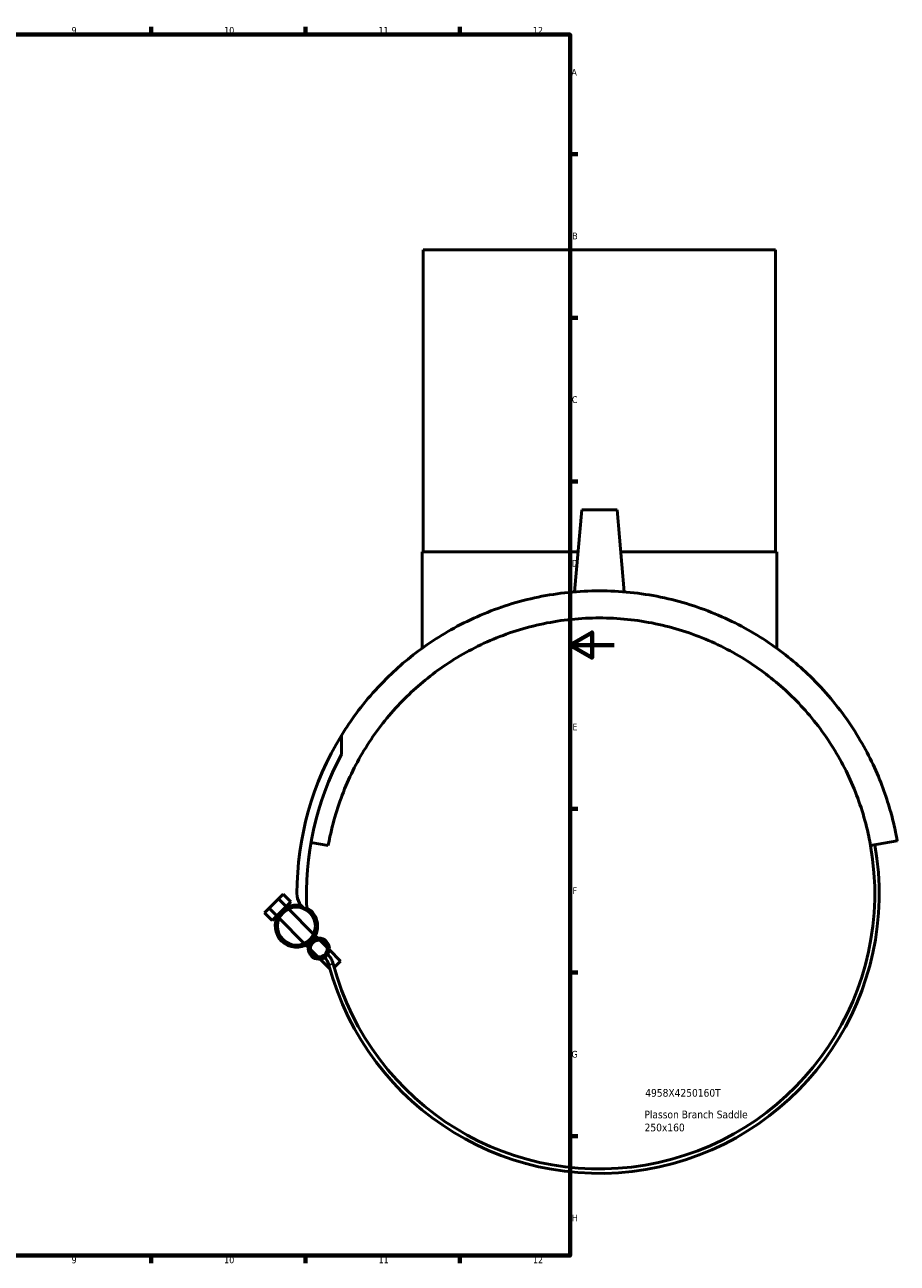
# Model space of a CAD drawing. Header units: millimetres. Extents: x -214 to 1361, y -332 to 904.
# Tile 5 of 6: x 573 to 970, y 17 to 578. Entities that reach past the tile are written whole.
import ezdxf

# ---------------------------------------------------------------- set-up
doc = ezdxf.new("R2010")
doc.units = ezdxf.units.MM
for name, color, linetype, lineweight in [('Border (ANSI)', 7, 'Continuous', 70), ('Title (ISO)', 7, 'Continuous', 50), ('Visible (ANSI)', 7, 'Continuous', 50), ('Visible Narrow (ANSI)', 7, 'Continuous', 35)]:
    doc.layers.add(name, color=color, linetype=linetype, lineweight=lineweight)
doc.styles.add('Note Text (ANSI)', font='tahoma.ttf')
doc.styles.add('Note Text (ISO)', font='tahoma.ttf')

# ---------------------------------------------------------------- blocks, each defined once
blk = doc.blocks.new('Borders Default Border')
at = {"layer": 'Border (ANSI)'}
for p, q in [((630.75, 574), (630.75, 577.45)), ((700.83, 574), (700.83, 577.45)), ((770.92, 574), (770.92, 577.45)), ((821, 519.75), (824.45, 519.75)), ((821, 445.5), (824.45, 445.5)), ((821, 371.25), (824.45, 371.25)), ((821, 222.75), (824.45, 222.75)), ((821, 148.5), (824.45, 148.5)), ((821, 74.25), (824.45, 74.25)), ((630.75, 20), (630.75, 16.55)), ((700.83, 20), (700.83, 16.55)), ((770.92, 20), (770.92, 16.55))]:
    blk.add_line(p, q, dxfattribs=at)
at = {"layer": 'Border (ANSI)', "flags": 128}
for points in [[(20, 20), (20, 574), (821, 574), (821, 20), (20, 20)], [(841, 297), (821, 297), (831, 302.77), (831, 291.23), (821, 297)]]:
    blk.add_lwpolyline(points, dxfattribs=at)
at = {"layer": 'Border (ANSI)', "attachment_point": 7, "style": 'Note Text (ANSI)'}
for s, insert, char_height in [('9', (594.7, 574.34), 3.05), ('10', (663.96, 574.34), 3.048), ('11', (734.04, 574.4), 3.048), ('12', (804.13, 574.4), 3.048), ('A', (821.63, 555.35), 3.05), ('B', (821.99, 481.1), 3.05), ('C', (821.8, 406.8), 3.05), ('D', (821.81, 332.6), 3.05), ('E', (822.05, 258.35), 3.05), ('F', (822.14, 184.1), 3.05), ('G', (821.66, 109.79), 3.05), ('H', (821.81, 35.6), 3.05), ('9', (594.7, 16.49), 3.05), ('10', (663.96, 16.49), 3.048), ('11', (734.04, 16.55), 3.048), ('12', (804.13, 16.55), 3.048)]:
    blk.add_mtext(s, dxfattribs=dict(at, insert=insert, char_height=char_height))
blk = doc.blocks.new('Title Blocks ISO')
at = {"layer": 'Title (ISO)', "style": 'Note Text (ISO)'}
for tag, p in [('PART_NUMBER_001', (34.13, 72.11)), ('DESCRIPTION_001', (33.74, 62.29)), ('DESCRIPTION_002', (33.83, 56.39))]:
    blk.add_attdef(tag, p, '', height=3.5, dxfattribs=at)

msp = doc.modelspace()

# ---------------------------------------------------------------- linework, layer by layer
at = {"layer": 'Visible (ANSI)'}
for p, q in [((754.31, 476.333), (914.31, 476.333)), ((754.31, 476.333), (754.31, 339.333)), ((914.31, 476.333), (914.31, 339.333)), ((826.31, 358.383), (823.055, 321.171)), ((826.31, 358.383), (842.31, 358.383)), ((842.31, 358.383), (845.566, 321.171)), ((753.81, 339.333), (824.644, 339.333)), ((753.81, 339.333), (753.81, 295.558)), ((843.977, 339.333), (914.81, 339.333)), ((914.81, 339.333), (914.81, 295.558)), ((717.216, 256.027), (717.216, 247.392)), ((969.524, 208.175), (957.411, 206.039)), ((711.209, 206.039), (703.336, 207.427)), ((684.318, 177.693), (688.561, 181.936)), ((688.561, 181.936), (690.682, 184.057)), ((688.561, 181.936), (692.096, 178.4)), ((694.218, 180.521), (690.682, 184.057)), ((694.218, 180.521), (692.096, 178.4)), ((682.197, 175.572), (684.318, 177.693)), ((685.732, 172.036), (682.197, 175.572)), ((684.318, 177.693), (687.854, 174.157)), ((689.975, 176.279), (687.854, 174.157)), ((692.096, 178.4), (689.975, 176.279)), ((692.436, 178.06), (692.096, 178.4)), ((704.584, 165.913), (693.185, 177.311)), ((687.854, 174.157), (685.732, 172.036)), ((688.194, 173.817), (687.854, 174.157)), ((700.341, 161.67), (688.943, 173.068)), ((706.417, 164.079), (705.333, 165.164)), ((710.716, 159.78), (707.418, 163.079)), ((702.175, 159.836), (701.09, 160.921)), ((706.473, 155.538), (703.175, 158.836)), ((716.845, 153.651), (711.716, 158.78)), ((712.05, 149.961), (707.474, 154.537)), ((716.845, 153.651), (713.914, 150.721))]:
    msp.add_line(p, q, dxfattribs=at)
for centre, radius in [((696.763, 169.491), 8.6), ((706.946, 159.308), 4.8), ((706.946, 159.308), 3.8)]:
    msp.add_circle(centre, radius, dxfattribs=at)
for centre, radius, start, end in [((834.31, 184.333), 137.3, 148.5218, 180), ((834.31, 184.333), 132.995, 151.69609, 183.3066), ((834.31, 184.333), 127, 194.82313, 10), ((834.31, 184.333), 125, 194.82313, 10), ((705.774, 184.333), 8.763, 180, 241.08683), ((696.763, 169.491), 9.6, 76.85533, 315), ((696.763, 169.491), 9.6, 315, 60.6183), ((704.168, 149.892), 7.622, 14.82313, 45), ((704.168, 149.892), 9.622, 14.82313, 45)]:
    msp.add_arc(centre, radius, start, end, dxfattribs=at)
for points, knots in [([(834.31, 321.633), (825.019, 321.633), (815.641, 320.675), (797.427, 316.913), (788.592, 314.11), (772.052, 307.036), (764.328, 302.759), (750.361, 293.305), (744.117, 288.128), (731.992, 276.363), (726.085, 269.282), (719.734, 260.025), (718.441, 258.029), (717.216, 256.027)], [-24.9542914, -24.9542914, -24.9542914, -24.9542914, -22.1670118, -22.1670118, -19.3797321, -19.3797321, -16.5924524, -16.5924524, -13.8051728, -13.8051728, -10.3538796, -10.3538796, -9.4135196, -9.4135196, -9.4135196, -9.4135196]), ([(969.524, 208.175), (969.524, 208.175), (969.502, 208.304), (969.424, 208.741), (969.368, 209.049), (969.162, 210.158), (968.973, 211.137), (968.513, 213.352), (968.242, 214.59), (967.616, 217.237), (967.262, 218.647), (966.063, 223.089), (965.089, 226.294), (962.748, 232.991), (961.381, 236.485), (956.595, 247.258), (952.518, 254.732), (942.536, 269.282), (936.629, 276.363), (924.504, 288.128), (918.26, 293.305), (904.293, 302.759), (896.568, 307.036), (880.029, 314.11), (871.193, 316.913), (852.98, 320.675), (843.601, 321.633), (834.31, 321.633)], [-49.9085829, -49.9085829, -49.9085829, -49.9085829, -49.4771712, -49.4771712, -49.0457596, -49.0457596, -48.1829363, -48.1829363, -47.320113, -47.320113, -46.4572897, -46.4572897, -44.7316431, -44.7316431, -43.0059965, -43.0059965, -39.5547033, -39.5547033, -36.1034101, -36.1034101, -33.3161304, -33.3161304, -30.5288508, -30.5288508, -27.7415711, -27.7415711, -24.9542914, -24.9542914, -24.9542914, -24.9542914]), ([(711.209, 206.039), (711.45, 207.401), (711.711, 208.751), (712.837, 214.1), (713.864, 218.006), (716.274, 225.668), (717.657, 229.423), (722.346, 240.487), (726.185, 247.565), (735.159, 260.873), (740.299, 267.098), (751.034, 277.833), (756.892, 282.791), (769.924, 291.767), (777.099, 295.784), (792.396, 302.39), (800.537, 304.987), (817.259, 308.458), (825.84, 309.333), (834.31, 309.333)], [45.0239558, 45.0239558, 45.0239558, 45.0239558, 45.4900834, 45.4900834, 46.887878, 46.887878, 48.2856726, 48.2856726, 51.0812617, 51.0812617, 53.8768509, 53.8768509, 56.4180735, 56.4180735, 58.9592961, 58.9592961, 61.5005187, 61.5005187, 64.0417413, 64.0417413, 64.0417413, 64.0417413]), ([(834.31, 309.333), (842.781, 309.333), (851.362, 308.458), (868.083, 304.987), (876.225, 302.39), (891.522, 295.784), (898.697, 291.767), (911.729, 282.791), (917.587, 277.833), (928.322, 267.098), (933.462, 260.873), (942.436, 247.565), (946.274, 240.487), (950.963, 229.423), (952.346, 225.668), (954.756, 218.006), (955.784, 214.1), (956.91, 208.751), (957.171, 207.401), (957.411, 206.039)], [64.0417413, 64.0417413, 64.0417413, 64.0417413, 66.5829639, 66.5829639, 69.1241866, 69.1241866, 71.6654092, 71.6654092, 74.2066318, 74.2066318, 77.0022209, 77.0022209, 79.7978101, 79.7978101, 81.1956047, 81.1956047, 82.5933993, 82.5933993, 83.0595268, 83.0595268, 83.0595268, 83.0595268])]:
    msp.add_open_spline(points, degree=3, knots=knots, dxfattribs=at)
at = {"layer": 'Visible Narrow (ANSI)'}
msp.add_line((713.458, 152.35), (711.549, 151.845), dxfattribs=at)

# ---------------------------------------------------------------- block references
msp.add_blockref('Borders Default Border', (0, 0))
msp.add_blockref('Title Blocks ISO', (821, 20)).add_auto_attribs({'PART_NUMBER_001': '4958X4250160T', 'DESCRIPTION_001': 'Plasson Branch Saddle', 'DESCRIPTION_002': '250x160'})

doc.saveas('drawing.dxf')
